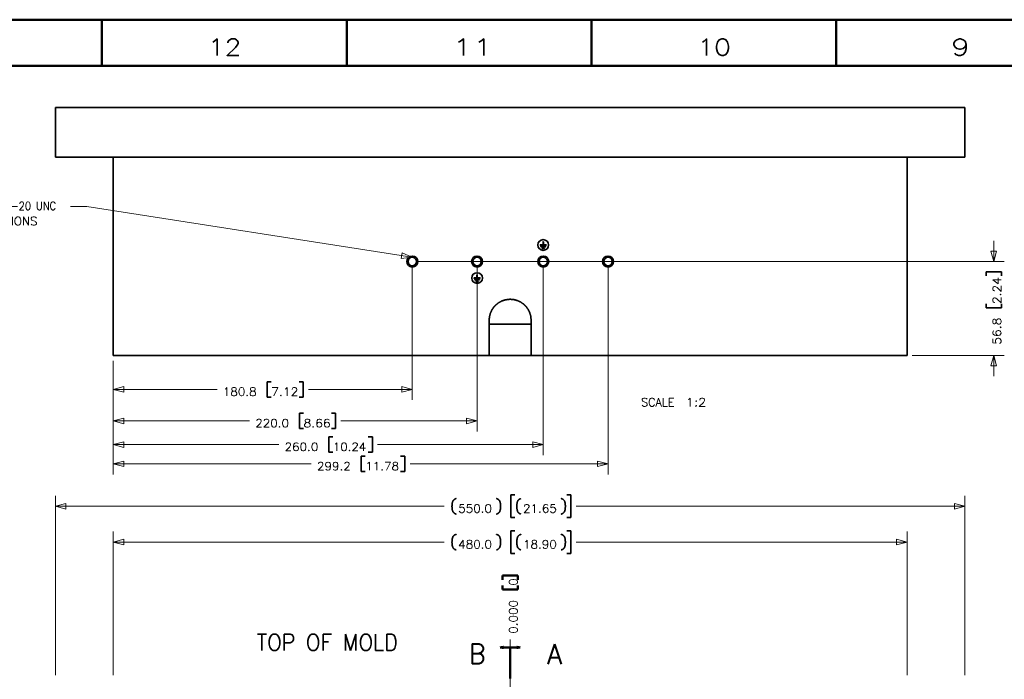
# Model space of a CAD drawing. Extents: x 2651 to 11825, y -3833 to 1075.
# Tile 163 of 256: x 4117 to 4415, y -522 to -322. Entities that reach past the tile are written whole.
import ezdxf

# ---------------------------------------------------------------- set-up
doc = ezdxf.new("R2010")
doc.units = 0
doc.header["$LTSCALE"] = 10
doc.layers.add('1', color=7, linetype='CONTINUOUS')
doc.styles.add('pwfont', font='simplex.shx')

msp = doc.modelspace()

# ---------------------------------------------------------------- linework, layer by layer
at = {"layer": '1', "color": 7, "linetype": 'Continuous', "lineweight": 50}
for p, q in [((3840.684, -322.358), (5029.684, -322.358)), ((4141.684, -336.358), (4141.684, -322.358)), ((4215.684, -336.358), (4215.684, -322.358)), ((4289.684, -336.358), (4289.684, -322.358)), ((4363.684, -336.358), (4363.684, -322.358)), ((3854.684, -336.358), (5015.684, -336.358)), ((4262.765, -490.567), (4262.765, -491.817)), ((4267.452, -490.567), (4262.765, -490.567)), ((4267.452, -491.817), (4267.452, -490.567)), ((4262.765, -493.504), (4262.765, -494.754)), ((4267.452, -494.754), (4267.452, -493.504)), ((4262.765, -494.754), (4267.452, -494.754))]:
    msp.add_line(p, q, dxfattribs=at)
at = {"layer": '1', "color": 12, "linetype": 'Continuous', "lineweight": 35}
for p, q in [((4127.608, -348.961), (4402.608, -348.961)), ((4127.608, -363.961), (4127.608, -348.961)), ((4402.608, -363.961), (4402.608, -348.961)), ((4127.608, -363.961), (4402.608, -363.961))]:
    msp.add_line(p, q, dxfattribs=at)
at = {"layer": '1', "color": 253, "linetype": 'Continuous', "lineweight": 35}
for p, q in [((4145.108, -423.951), (4145.108, -363.961)), ((4145.108, -363.961), (4385.108, -363.961)), ((4385.108, -423.951), (4385.108, -363.961)), ((4275.047, -390.464), (4275.047, -389.61)), ((4275.108, -389.549), (4275.109, -389.549)), ((4275.17, -390.464), (4275.17, -389.61)), ((4274.192, -390.525), (4274.192, -390.526)), ((4274.254, -390.464), (4275.047, -390.464)), ((4274.254, -390.588), (4275.963, -390.588)), ((4274.388, -391.014), (4274.388, -391.015)), ((4274.449, -390.953), (4275.768, -390.953)), ((4274.449, -391.076), (4275.768, -391.076)), ((4274.803, -391.502), (4274.803, -391.503)), ((4274.864, -391.441), (4275.353, -391.441)), ((4274.864, -391.564), (4275.353, -391.564)), ((4275.17, -390.464), (4275.963, -390.464)), ((4275.414, -391.502), (4275.414, -391.503)), ((4275.829, -391.014), (4275.829, -391.015)), ((4276.024, -390.525), (4276.024, -390.526)), ((4254.192, -400.525), (4254.192, -400.526)), ((4254.253, -400.464), (4255.047, -400.464)), ((4254.253, -400.588), (4255.963, -400.588)), ((4254.388, -401.014), (4254.388, -401.015)), ((4254.449, -400.953), (4255.768, -400.953)), ((4254.449, -401.076), (4255.768, -401.076)), ((4254.803, -401.502), (4254.803, -401.503)), ((4254.864, -401.441), (4255.353, -401.441)), ((4254.864, -401.564), (4255.353, -401.564)), ((4255.047, -400.464), (4255.047, -399.61)), ((4255.108, -399.549), (4255.109, -399.549)), ((4255.17, -400.464), (4255.17, -399.61)), ((4255.17, -400.464), (4255.963, -400.464)), ((4255.414, -401.502), (4255.414, -401.503)), ((4255.829, -401.014), (4255.829, -401.015)), ((4256.024, -400.525), (4256.024, -400.526)), ((4265.221, -406.952), (4264.996, -406.952)), ((4258.758, -423.951), (4258.758, -413.301)), ((4271.458, -423.951), (4271.458, -413.301)), ((4145.108, -423.951), (4258.758, -423.951)), ((4271.458, -423.951), (4258.759, -423.951)), ((4271.458, -423.951), (4385.108, -423.951))]:
    msp.add_line(p, q, dxfattribs=at)
at = {"layer": '1', "color": 7, "linetype": 'Continuous', "lineweight": 13}
for p, q in [((4132.145, -378.841), (4137.145, -378.841)), ((4137.145, -378.841), (4235.422, -394.253)), ((4411.334, -389.276), (4411.334, -395.526)), ((4232.417, -392.921), (4232.154, -394.602)), ((4235.422, -394.253), (4232.417, -392.921)), ((4410.483, -392.351), (4411.334, -395.526)), ((4412.185, -392.351), (4410.483, -392.351)), ((4411.334, -395.526), (4412.185, -392.351)), ((4232.154, -394.602), (4235.422, -394.253)), ((4411.334, -423.951), (4410.483, -427.126)), ((4412.185, -427.126), (4411.334, -423.951)), ((4411.334, -430.201), (4411.334, -423.951)), ((4410.483, -427.126), (4412.185, -427.126)), ((4148.283, -433.378), (4145.108, -434.229)), ((4145.108, -434.229), (4148.283, -435.08)), ((4145.108, -434.229), (4176.507, -434.229)), ((4148.283, -435.08), (4148.283, -433.378)), ((4235.518, -434.229), (4204.12, -434.229)), ((4232.343, -433.378), (4232.343, -435.08)), ((4235.518, -434.229), (4232.343, -433.378)), ((4232.343, -435.08), (4235.518, -434.229)), ((4148.283, -442.886), (4145.108, -443.737)), ((4148.283, -444.588), (4148.283, -442.886)), ((4251.933, -442.886), (4251.933, -444.588)), ((4255.108, -443.737), (4251.933, -442.886)), ((4145.108, -443.737), (4148.283, -444.588)), ((4145.108, -443.737), (4186.302, -443.737)), ((4255.108, -443.737), (4213.915, -443.737)), ((4251.933, -444.588), (4255.108, -443.737)), ((4148.283, -450.044), (4145.108, -450.895)), ((4145.108, -450.895), (4148.283, -451.746)), ((4145.108, -450.895), (4195.177, -450.895)), ((4148.283, -451.746), (4148.283, -450.044)), ((4275.108, -450.895), (4225.04, -450.895)), ((4271.933, -450.044), (4271.933, -451.746)), ((4275.108, -450.895), (4271.933, -450.044)), ((4271.933, -451.746), (4275.108, -450.895)), ((4148.283, -455.893), (4145.108, -456.744)), ((4145.108, -456.744), (4148.283, -457.595)), ((4145.108, -456.744), (4204.972, -456.744)), ((4148.283, -457.595), (4148.283, -455.893)), ((4294.698, -456.744), (4234.835, -456.744)), ((4291.523, -455.893), (4291.523, -457.595)), ((4294.698, -456.744), (4291.523, -455.893)), ((4291.523, -457.595), (4294.698, -456.744)), ((4130.783, -468.717), (4127.608, -469.568)), ((4127.608, -469.568), (4130.783, -470.419)), ((4127.608, -469.568), (4245.177, -469.568)), ((4130.783, -470.419), (4130.783, -468.717)), ((4402.608, -469.568), (4285.04, -469.568)), ((4399.433, -468.717), (4399.433, -470.419)), ((4402.608, -469.568), (4399.433, -468.717)), ((4399.433, -470.419), (4402.608, -469.568)), ((4148.283, -479.551), (4145.108, -480.402)), ((4145.108, -480.402), (4148.283, -481.253)), ((4145.108, -480.402), (4245.177, -480.402)), ((4148.283, -481.253), (4148.283, -479.551)), ((4385.108, -480.402), (4285.04, -480.402)), ((4381.933, -479.551), (4381.933, -481.253)), ((4385.108, -480.402), (4381.933, -479.551)), ((4381.933, -481.253), (4385.108, -480.402))]:
    msp.add_line(p, q, dxfattribs=at)
at = {"layer": '1', "color": 4, "linetype": 'Continuous', "lineweight": 13}
for p, q in [((4237.106, -395.526), (4414.509, -395.526)), ((4235.518, -397.113), (4235.518, -437.404)), ((4255.108, -397.113), (4255.108, -446.912)), ((4275.108, -397.113), (4275.108, -454.07)), ((4294.698, -397.113), (4294.698, -459.919)), ((4145.108, -425.538), (4145.108, -437.404)), ((4145.108, -425.538), (4145.108, -446.912)), ((4145.108, -425.538), (4145.108, -454.07)), ((4145.108, -425.538), (4145.108, -459.919)), ((4386.696, -423.951), (4414.509, -423.951)), ((4127.608, -520.675), (4127.608, -466.393)), ((4402.608, -520.675), (4402.608, -466.393)), ((4145.108, -520.675), (4145.108, -477.227)), ((4385.108, -520.675), (4385.108, -477.227)), ((4265.108, -930.675), (4265.108, -509.842))]:
    msp.add_line(p, q, dxfattribs=at)
at = {"layer": '1', "color": 2, "linetype": 'Continuous', "lineweight": 35}
for p, q in [((4408.99, -398.645), (4408.99, -399.895)), ((4413.678, -398.645), (4408.99, -398.645)), ((4413.678, -399.895), (4413.678, -398.645)), ((4408.99, -408.332), (4408.99, -409.582)), ((4408.99, -409.582), (4413.678, -409.582)), ((4413.678, -409.582), (4413.678, -408.332)), ((4191.595, -431.885), (4191.595, -436.572)), ((4192.845, -431.885), (4191.595, -431.885)), ((4202.532, -431.885), (4201.282, -431.885)), ((4202.532, -436.572), (4202.532, -431.885)), ((4191.595, -436.572), (4192.845, -436.572)), ((4201.282, -436.572), (4202.532, -436.572)), ((4201.39, -441.393), (4201.39, -446.081)), ((4202.64, -441.393), (4201.39, -441.393)), ((4212.327, -441.393), (4211.077, -441.393)), ((4212.327, -446.081), (4212.327, -441.393)), ((4201.39, -446.081), (4202.64, -446.081)), ((4211.077, -446.081), (4212.327, -446.081)), ((4210.265, -448.551), (4210.265, -453.239)), ((4211.515, -448.551), (4210.265, -448.551)), ((4223.452, -448.551), (4222.202, -448.551)), ((4223.452, -453.239), (4223.452, -448.551)), ((4210.265, -453.239), (4211.515, -453.239)), ((4220.06, -454.4), (4220.06, -459.088)), ((4221.31, -454.4), (4220.06, -454.4)), ((4222.202, -453.239), (4223.452, -453.239)), ((4233.247, -454.4), (4231.997, -454.4)), ((4233.247, -459.088), (4233.247, -454.4)), ((4220.06, -459.088), (4221.31, -459.088)), ((4231.997, -459.088), (4233.247, -459.088)), ((4265.265, -466.13), (4265.265, -473.005)), ((4266.515, -466.13), (4265.265, -466.13)), ((4283.452, -466.13), (4282.202, -466.13)), ((4283.452, -473.005), (4283.452, -466.13)), ((4265.265, -473.005), (4266.515, -473.005)), ((4282.202, -473.005), (4283.452, -473.005)), ((4265.265, -476.964), (4265.265, -483.839)), ((4266.515, -476.964), (4265.265, -476.964)), ((4283.452, -476.964), (4282.202, -476.964)), ((4283.452, -483.839), (4283.452, -476.964)), ((4265.265, -483.839), (4266.515, -483.839)), ((4282.202, -483.839), (4283.452, -483.839))]:
    msp.add_line(p, q, dxfattribs=at)
at = {"layer": '1', "color": 1, "linetype": 'Continuous', "lineweight": 50}
for p, q in [((4263.108, -512.086), (4262.108, -512.262)), ((4263.108, -512.262), (4262.108, -512.262)), ((4263.108, -512.262), (4262.108, -512.262)), ((4262.108, -512.262), (4263.108, -512.439)), ((4262.108, -512.262), (4265.108, -512.262)), ((4263.108, -512.212), (4262.396, -512.212)), ((4263.108, -512.313), (4262.396, -512.313)), ((4263.108, -512.161), (4262.685, -512.161)), ((4263.108, -512.364), (4262.685, -512.364)), ((4263.108, -512.11), (4262.973, -512.11)), ((4263.108, -512.11), (4262.973, -512.11)), ((4263.108, -512.415), (4262.973, -512.415)), ((4263.108, -512.415), (4262.973, -512.415)), ((4263.108, -512.439), (4263.108, -512.086)), ((4265.108, -512.262), (4265.108, -521.706)), ((4268.108, -512.262), (4265.108, -512.262)), ((4265.108, -521.173), (4265.108, -512.262)), ((4267.108, -512.086), (4267.108, -512.439)), ((4268.108, -512.262), (4267.108, -512.086)), ((4267.108, -512.11), (4267.244, -512.11)), ((4267.108, -512.11), (4267.244, -512.11)), ((4267.108, -512.161), (4267.532, -512.161)), ((4267.108, -512.212), (4267.82, -512.212)), ((4267.108, -512.262), (4268.108, -512.262)), ((4267.108, -512.262), (4268.108, -512.262)), ((4267.108, -512.439), (4268.108, -512.262)), ((4267.108, -512.313), (4267.82, -512.313)), ((4267.108, -512.364), (4267.532, -512.364)), ((4267.108, -512.415), (4267.244, -512.415)), ((4267.108, -512.415), (4267.244, -512.415))]:
    msp.add_line(p, q, dxfattribs=at)
at = {"layer": '1', "color": 253, "linetype": 'Continuous', "lineweight": 35}
for centre, radius in [((4275.108, -390.526), 1.618), ((4275.108, -390.526), 0.0305), ((4235.518, -395.526), 1.667), ((4235.518, -395.526), 1.667), ((4235.518, -395.526), 1.278), ((4235.518, -395.526), 1.277), ((4255.108, -395.526), 1.667), ((4255.108, -395.526), 1.667), ((4255.108, -395.526), 1.278), ((4255.108, -395.526), 1.277), ((4275.108, -395.526), 1.667), ((4275.108, -395.526), 1.667), ((4275.108, -395.526), 1.278), ((4275.108, -395.526), 1.277), ((4294.698, -395.526), 1.667), ((4294.698, -395.526), 1.667), ((4294.698, -395.526), 1.278), ((4294.698, -395.526), 1.277), ((4255.108, -400.526), 1.618), ((4255.108, -400.526), 0.0305)]:
    msp.add_circle(centre, radius, dxfattribs=at)
for centre, start, end in [((4275.108, -389.61), 90, 180), ((4275.109, -389.61), 0, 90), ((4274.254, -390.525), 90, 180), ((4274.254, -390.526), 180, 270), ((4274.449, -391.014), 90, 180), ((4274.449, -391.015), 180, 270), ((4274.864, -391.502), 90, 180), ((4274.864, -391.503), 180, 270), ((4275.353, -391.502), 0, 90), ((4275.353, -391.503), 270, 0), ((4275.768, -391.014), 0, 90), ((4275.768, -391.015), 270, 0), ((4275.963, -390.525), 0, 90), ((4275.963, -390.526), 270, 0), ((4254.253, -400.525), 90, 180), ((4254.253, -400.526), 180, 270), ((4254.449, -401.014), 90, 180), ((4254.449, -401.015), 180, 270), ((4254.864, -401.502), 90, 180), ((4254.864, -401.503), 180, 270), ((4255.108, -399.61), 90, 180), ((4255.109, -399.61), 0, 90), ((4255.353, -401.502), 0, 90), ((4255.353, -401.503), 270, 0), ((4255.768, -401.014), 0, 90), ((4255.768, -401.015), 270, 0), ((4255.963, -400.525), 0, 90), ((4255.963, -400.526), 270, 0)]:
    msp.add_arc(centre, 0.0611, start, end, dxfattribs=at)
at = {"layer": '1', "color": 253, "linetype": 'Continuous', "lineweight": 13}
for centre in [(4235.518, -395.526), (4255.108, -395.526), (4275.108, -395.526), (4294.698, -395.526)]:
    msp.add_arc(centre, 1.588, 75, 345, dxfattribs=at)
at = {"layer": '1', "color": 253, "linetype": 'Continuous', "lineweight": 35}
for points, knots in [([(4258.758, -413.301), (4258.846, -412.25), (4259.106, -411.229), (4259.532, -410.264), (4260.112, -409.383), (4260.829, -408.61), (4261.665, -407.966), (4262.595, -407.47), (4263.595, -407.134), (4264.996, -406.952)], [0, 0, 0.107076, 0.2141482, 0.3212172, 0.4282883, 0.5353682, 0.6424392, 0.7495107, 0.8565843, 1, 1]), ([(4265.221, -406.952), (4266.285, -407.062), (4267.316, -407.348), (4268.284, -407.803), (4269.162, -408.414), (4269.925, -409.165), (4270.552, -410.032), (4271.023, -410.992), (4271.327, -412.018), (4271.458, -413.301)], [0, 0, 0.1086193, 0.2172421, 0.3258667, 0.4344872, 0.5431101, 0.6517285, 0.7603523, 0.8689731, 1, 1]), ([(4271.458, -414.451), (4271.1, -414.451), (4270.067, -414.451), (4268.474, -414.451), (4266.502, -414.451), (4264.373, -414.451), (4262.354, -414.451), (4260.637, -414.451), (4259.953, -414.451), (4259.025, -414.451), (4258.758, -414.451)], [0, 0, 0.0281868, 0.1095638, 0.2349642, 0.3902409, 0.5578939, 0.7168457, 0.8520378, 0.9059473, 0.9789974, 1, 1])]:
    msp.add_open_spline(points, degree=1, knots=knots, dxfattribs=at)
at = {"layer": '1', "color": 2, "linetype": 'Continuous', "lineweight": 35}
for points, knots in [([(4248.782, -471.955), (4248.29, -471.758), (4247.798, -471.266), (4247.601, -470.626), (4247.552, -470.035), (4247.503, -469.592), (4247.552, -469.15), (4247.601, -468.559), (4247.798, -467.919), (4248.29, -467.427), (4248.782, -467.23)], [0, 0, 0.0903393, 0.2089593, 0.3230438, 0.4240462, 0.4999964, 0.5759535, 0.6769629, 0.7910407, 0.9096607, 1, 1]), ([(4260.948, -471.955), (4261.44, -471.758), (4261.932, -471.266), (4262.129, -470.626), (4262.178, -470.035), (4262.227, -469.592), (4262.178, -469.15), (4262.129, -468.559), (4261.932, -467.919), (4261.44, -467.427), (4260.948, -467.23)], [0, 0, 0.0903393, 0.2089593, 0.3230438, 0.4240462, 0.4999964, 0.5759535, 0.6769629, 0.7910407, 0.9096607, 1, 1]), ([(4268.376, -471.955), (4267.884, -471.758), (4267.392, -471.266), (4267.195, -470.626), (4267.146, -470.035), (4267.096, -469.592), (4267.146, -469.15), (4267.195, -468.559), (4267.392, -467.919), (4267.884, -467.427), (4268.376, -467.23)], [0, 0, 0.0903397, 0.2089602, 0.3230432, 0.4240467, 0.4999964, 0.575953, 0.6769635, 0.7910398, 0.9096603, 1, 1]), ([(4280.541, -471.955), (4281.033, -471.758), (4281.526, -471.266), (4281.722, -470.626), (4281.772, -470.035), (4281.821, -469.592), (4281.772, -469.15), (4281.722, -468.559), (4281.526, -467.919), (4281.033, -467.427), (4280.541, -467.23)], [0, 0, 0.0903395, 0.2089596, 0.3230443, 0.4240469, 0.4999964, 0.5759528, 0.6769624, 0.7910404, 0.9096605, 1, 1]), ([(4248.782, -482.789), (4248.29, -482.592), (4247.798, -482.1), (4247.601, -481.46), (4247.552, -480.869), (4247.503, -480.427), (4247.552, -479.984), (4247.601, -479.393), (4247.798, -478.753), (4248.29, -478.261), (4248.782, -478.064)], [0, 0, 0.0903394, 0.2089594, 0.3230439, 0.4240464, 0.4999965, 0.5759536, 0.6769561, 0.7910406, 0.9096606, 1, 1]), ([(4260.948, -482.789), (4261.44, -482.592), (4261.932, -482.1), (4262.129, -481.46), (4262.178, -480.869), (4262.227, -480.427), (4262.178, -479.984), (4262.129, -479.393), (4261.932, -478.753), (4261.44, -478.261), (4260.948, -478.064)], [0, 0, 0.0903394, 0.2089594, 0.3230439, 0.4240464, 0.4999965, 0.5759536, 0.6769561, 0.7910406, 0.9096606, 1, 1]), ([(4268.376, -482.789), (4267.884, -482.592), (4267.392, -482.1), (4267.195, -481.46), (4267.146, -480.869), (4267.096, -480.427), (4267.146, -479.984), (4267.195, -479.393), (4267.392, -478.753), (4267.884, -478.261), (4268.376, -478.064)], [0, 0, 0.0903398, 0.2089603, 0.3230433, 0.4240468, 0.4999965, 0.5759532, 0.6769567, 0.7910397, 0.9096602, 1, 1]), ([(4280.541, -482.789), (4281.033, -482.592), (4281.526, -482.1), (4281.722, -481.46), (4281.772, -480.869), (4281.821, -480.427), (4281.772, -479.984), (4281.722, -479.393), (4281.526, -478.753), (4281.033, -478.261), (4280.541, -478.064)], [0, 0, 0.0903395, 0.2089597, 0.3230444, 0.424047, 0.4999965, 0.575953, 0.6769556, 0.7910403, 0.9096605, 1, 1])]:
    msp.add_open_spline(points, degree=1, knots=knots, dxfattribs=at)

# ---------------------------------------------------------------- texts
at = {"layer": '1', "color": 3, "linetype": 'Continuous', "lineweight": 13, "attachment_point": 7, "line_spacing_factor": 0.903614, "style": 'pwfont'}
for s, insert, char_height in [('\\W1.1883;12', (4173.683, -333.179), 5), ('\\W1.4183;11', (4247.683, -333.179), 5), ('\\W1.1883;10', (4321.683, -333.179), 5), ('\\W1.3125;9', (4398.433, -333.179), 5), ('\\W0.8733;4-1/4-20 UNC', (4103.971, -380.786), 2.5), ('\\W1.0405;ELECTRICAL BOX TAP INSTALLATIONS', (4058.971, -384.536), 2.5), ('\\W0.9297;B', (4252.624, -517.229), 6), ('\\W0.9844;A', (4276.226, -517.337), 6)]:
    msp.add_mtext(s, dxfattribs=dict(at, insert=insert, char_height=char_height))
at = {"layer": '1', "color": 2, "linetype": 'Continuous', "lineweight": 13, "char_height": 2.5, "attachment_point": 7, "rotation": 90, "line_spacing_factor": 0.903614, "style": 'pwfont'}
for s, insert in [('\\W1.0809;2.24', (4413.524, -408.376)), ('\\W1.0970;56.8', (4413.524, -420.72))]:
    msp.add_mtext(s, dxfattribs=dict(at, insert=insert))
at = {"layer": '1', "color": 2, "linetype": 'Continuous', "lineweight": 13, "char_height": 2.5, "attachment_point": 7, "line_spacing_factor": 0.903614, "style": 'pwfont'}
for s, insert in [('\\W1.0598;180.8', (4178.227, -436.174)), ('\\W1.0970;7.12', (4192.821, -436.174)), ('\\W0.9914;SCALE', (4304.69, -439.342)), ('\\W1.1589;1:2', (4318.19, -439.342)), ('\\W1.0598;220.0', (4188.022, -445.682)), ('\\W1.0970;8.66', (4202.616, -445.682)), ('\\W1.0598;260.0', (4196.897, -452.84)), ('\\W1.0478;10.24', (4211.491, -452.84)), ('\\W1.0598;299.2', (4206.692, -458.689)), ('\\W1.0598;11.78', (4221.286, -458.689)), ('\\W1.0598;550.0', (4249.397, -471.513)), ('\\W1.0598;21.65', (4268.991, -471.513)), ('\\W1.0598;480.0', (4249.397, -482.347)), ('\\W1.0598;18.90', (4268.991, -482.347))]:
    msp.add_mtext(s, dxfattribs=dict(at, insert=insert))
at = {"layer": '1', "color": 7, "linetype": 'Continuous', "lineweight": 13, "char_height": 2.5, "attachment_point": 7, "rotation": 90, "line_spacing_factor": 0.903614, "style": 'pwfont'}
for s, insert in [('\\W0.9844;0', (4267.298, -493.548)), ('\\W1.0598;0.000', (4267.298, -508.142))]:
    msp.add_mtext(s, dxfattribs=dict(at, insert=insert))
at = {"layer": '1', "color": 1, "linetype": 'Continuous', "lineweight": 13, "insert": (4188.486, -513.252), "char_height": 5, "attachment_point": 7, "line_spacing_factor": 0.903614, "style": 'pwfont'}
msp.add_mtext('\\W0.9267;TOP OF MOLD', dxfattribs=at)

doc.saveas('drawing.dxf')
